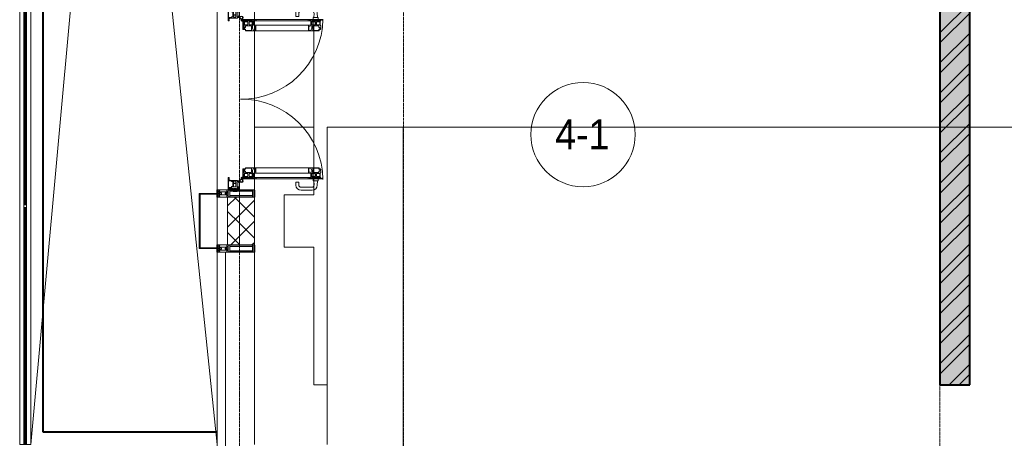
# Model space of a CAD drawing. Header units: millimetres. Extents: x 5617 to 106049, y 7718 to 209339.
# Tile 3 of 63: x 27544 to 34151, y 15641 to 18451. Entities that reach past the tile are written whole.
import ezdxf

# ---------------------------------------------------------------- set-up
doc = ezdxf.new("R2010")
doc.units = ezdxf.units.MM
for name, pattern in [('Линия сетки', [25, 20, -2.5, 0, -2.5]), ('Штрих_3_1_5_', [4.5, 3, -1.5]), ('Штриховая_ш3 п1_5', [4.5, 3, -1.5])]:
    doc.linetypes.add(name, pattern=pattern)
doc.layers.add('_Разделитель помещений_', color=4, linetype='Штриховая_ш3 п1_5', lineweight=40, true_color=0x00ffff)
for name, color, linetype, lineweight in [('Балясины', 7, 'Continuous', 30), ('Двери', 7, 'Continuous', 18), ('Импосты витража', 7, 'Continuous', 18), ('Колонны', 7, 'Continuous', 18), ('Марки помещений', 7, 'Continuous', 20), ('Ограждение', 7, 'Continuous', 18), ('Оси', 7, 'Continuous', 9), ('Панели витража', 7, 'Continuous', 18), ('Перекрытия', 7, 'Continuous', 18), ('Поручни', 7, 'Continuous', 18), ('Стены разрез', 7, 'Continuous', 40), ('Стены штриховка', 7, 'Continuous', 40), ('Форма', 7, 'Continuous', 18), ('Формообразующий элемент-перекрытие', 7, 'Continuous', 18), ('Элементы узлов', 7, 'Continuous', 18)]:
    doc.layers.add(name, color=color, linetype=linetype, lineweight=lineweight)
doc.styles.add('Arial_3', font='arial.ttf', dxfattribs={"width": 0.9, "height": 200})
pattern_1 = [(45, (0, 0), (-70.71068, 70.71068), []), (135, (0, 0), (-70.71068, -70.71068), [])]

# ---------------------------------------------------------------- blocks, each defined once
blk = doc.blocks.new('135_SLK_K4_AR_rvt-1-МКСС_К4_L18_61_500_')
at = {"layer": 'Стены разрез', "lineweight": 9, "true_color": 0xaaaaaa}
h = blk.add_hatch(dxfattribs=at)
h.set_pattern_fill('FP_1', color=253, style=0, pattern_type=2)
h.set_pattern_definition([(50, (0, 0), (218.62117, -19.1268), [22.86, -251.46]), (355, (0, 0), (-42.29187, 229.2684), [18.288, -201.168]), (100.451, (18.22, -1.6), (176.33107, 210.13963), [19.428, -213.708]), (46.184, (0, 60.96), (325.29495, -50.45164), [34.29, -377.19]), (96.636, (27.1, 56.76), (284.883, 296.9127), [29.142, -320.562]), (351.184, (0, 60.96), (284.8858, 296.9107), [27.432, -301.752]), (21, (30.48, 45.72), (181.93753, -122.71832), [22.86, -251.46]), (326, (30.48, 45.72), (74.16223, 221.0262), [18.288, -201.168]), (71.451, (45.64, 35.5), (256.10035, 98.30526), [19.428, -213.708]), (37.5, (0, 0), (3.70639, 101.465895), [3.353, -195.377, 3.353, -200.863, -201.93]), (37.5, (0, 0), (3.70639, 101.465895), [-402.946, 3.353, -198.577]), (7.5, (0, 0), (80.18358, 120.21653), [3.353, -113.081, 3.353, -190.805, -76.962]), (7.5, (0, 0), (80.18358, 120.21653), [-310.591, 3.353, -73.609]), (327.5, (-67.97, 0), (162.708646, -6.87497), [3.353, -72.847, 3.353, -234.391, -315.468]), (327.5, (-67.97, 0), (162.708646, -6.87497), [-313.944, 3.353, -312.115]), (317.5, (-98.45, 0), (177.75468, 30.51183), [3.353, -95.707, 3.353, -154.534, -224.028]), (317.5, (-98.45, 0), (177.75468, 30.51183), [-256.946, 3.353, -220.675])])
h.paths.add_polyline_path([(107950, 16000), (108150, 16000), (108150, 23130), (107950, 23130), (107950, 16976.9)])
h = blk.add_hatch(dxfattribs=at)
h.set_pattern_fill('FP_2', color=253, style=0, pattern_type=2)
h.set_pattern_definition([(45, (0, 0), (-101.02788, 101.02788), []), (45, (67.35, 0), (-101.02788, 101.02788), [])])
h.paths.add_polyline_path([(107950, 16000), (108150, 16000), (108150, 23130), (107950, 23130), (107950, 16976.9)])
at = {"layer": '_Разделитель помещений_', "color": 131, "linetype": 'Штрих_3_1_5_', "true_color": 0xaaffff}
for p, q in [((101932.5, 15682.5), (101932.5, 23882.5)), ((103100, 17310), (103100, 17285)), ((103100, 17280), (103100, 17260)), ((103350, 17260), (103350, 17310)), ((103100, 16940), (103100, 16920)), ((103350, 16890), (103350, 16940)), ((103100, 16915), (103100, 16890)), ((103100, 15682.5), (101932.5, 15682.5))]:
    blk.add_line(p, q, dxfattribs=at)
at = {"layer": 'Перекрытия', "color": 253, "true_color": 0xaaaaaa}
for p, q in [((103749.8, 18450.4), (103749.8, 18443.4)), ((103749.8, 18436.4), (103749.8, 18416.5)), ((103749.8, 18410.1), (103749.8, 18379.4)), ((103749.8, 18377), (103749.8, 17458)), ((103749.8, 17455.6), (103749.8, 17425.3)), ((103749.8, 17418.5), (103749.8, 17398.6)), ((103749.8, 17391.6), (103749.8, 17384.6)), ((103749.8, 17382.5), (103749.8, 17275)), ((103749.8, 17275), (103549.8, 17275)), ((103549.8, 17275), (103549.8, 16925)), ((103549.8, 16925), (103749.8, 16925)), ((103749.8, 16925), (103749.8, 16000)), ((103749.8, 16000), (103837.3, 16000))]:
    blk.add_line(p, q, dxfattribs=at)
at = {"layer": 'Стены разрез', "color": 253, "true_color": 0xaaaaaa}
for p, q in [((108150, 16000), (108150, 23130)), ((107950, 22380), (107950, 16000)), ((107950, 16000), (108150, 16000))]:
    blk.add_line(p, q, dxfattribs=at)
blk = doc.blocks.new('Ограждение - 18Lx18W-7431883-МКСС_К4_L18_61_500_')
at = {"layer": 'Балясины', "color": 253, "lineweight": 5, "true_color": 0xaaaaaa}
for p, q in [((9, 9), (-9, 9)), ((-9, 9), (-9, -9)), ((9, -9), (9, 9)), ((-9, -9), (9, -9))]:
    blk.add_line(p, q, dxfattribs=at)
blk = doc.blocks.new('Ограждение - Ограждение-5832798-МКСС_К4_L18_61_500_')
at = {"layer": 'Ограждение', "lineweight": 5}
h = blk.add_hatch(color=256, dxfattribs=at)
h.paths.add_polyline_path([(19053.8, 200), (19061.8, 200), (19061.8, 1791), (19053.8, 1791), (19053.8, 381.1)])
h.paths.add_polyline_path([(19053.8, 1809), (19061.8, 1809), (19061.8, 3400), (19053.8, 3400), (19053.8, 2772.7)])
h = blk.add_hatch(color=256, dxfattribs=at)
h.paths.add_polyline_path([(19062.8, 200), (19070.8, 200), (19070.8, 1791), (19062.8, 1791), (19062.8, 381.1)])
h.paths.add_polyline_path([(19062.8, 1809), (19070.8, 1809), (19070.8, 3400), (19062.8, 3400), (19062.8, 2772.7)])
at = {"layer": 'Поручни', "color": 253, "lineweight": 5, "true_color": 0xaaaaaa}
for p, q in [((19024.8, 200), (19024.8, 3400)), ((19024.8, 3400), (19053.3, 3400)), ((19053.3, 1809), (19053.3, 3400)), ((19061.8, 3400), (19053.8, 3400)), ((19053.8, 3400), (19053.8, 1809)), ((19061.8, 1809), (19061.8, 3400)), ((19061.8, 3400), (19062.8, 3400)), ((19070.8, 3400), (19062.8, 3400)), ((19062.8, 3400), (19062.8, 1809)), ((19070.8, 1809), (19070.8, 3400)), ((19071.3, 1809), (19071.3, 3400)), ((19071.3, 3400), (19099.8, 3400)), ((19099.8, 3400), (19099.8, 200)), ((19053.3, 200), (19053.3, 1791)), ((19053.8, 1791), (19053.8, 200)), ((19061.8, 200), (19061.8, 1791)), ((19062.8, 1791), (19062.8, 200)), ((19070.8, 200), (19070.8, 1791)), ((19071.3, 200), (19071.3, 1791)), ((19053.3, 200), (19024.8, 200)), ((19053.8, 200), (19061.8, 200)), ((19062.8, 200), (19070.8, 200)), ((19099.8, 200), (19071.3, 200))]:
    blk.add_line(p, q, dxfattribs=at)
at = {"rotation": 180}
blk.add_blockref('Ограждение - 18Lx18W-7431883-МКСС_К4_L18_61_500_', (19062.3, 1800), dxfattribs=at)
blk = doc.blocks.new('A_SLK_PAN_Type1 - Прямой тип панели-6537256-МКСС_К4_L18_61_500_')
at = {"layer": 'Колонны', "lineweight": 5}
for p, q in [((-185, 120), (185, 120)), ((-185, 0), (-185, 120)), ((-180, 115), (-180, 0)), ((180, 115), (-180, 115)), ((180, 0), (180, 115)), ((185, 120), (185, 0)), ((-180, 0), (-185, 0)), ((185, 0), (180, 0))]:
    blk.add_line(p, q, dxfattribs=at)
blk = doc.blocks.new('A_PAN_ALU_Door_Double - EXT_1_Double_EQ п-6_1-7495971-МКСС_К4_L18_61_500_')
at = {"layer": 'Двери', "lineweight": 5}
for p, q in [((-548.9, 672.9), (-577.7, 671.9)), ((-548.9, 674.8), (-548.9, 647.2)), ((-534.9, 677.3), (-546.4, 677.3)), ((534.9, 677.3), (546.4, 677.3)), ((548.9, 674.8), (548.9, 647.2)), ((548.9, 672.9), (577.7, 671.9)), ((-611.4, 636.9), (-611.4, 562.8)), ((-591.4, 562.8), (-591.4, 635)), ((-575.8, 650), (-548.9, 649)), ((-546.4, 644.8), (-534.9, 644.8)), ((546.4, 644.8), (534.9, 644.8)), ((575.8, 650), (548.9, 649)), ((591.4, 562.8), (591.4, 635)), ((611.4, 636.9), (611.4, 562.8)), ((-556.4, 547.8), (-576.4, 547.8)), ((-556.4, 527.8), (-556.4, 547.8)), ((556.4, 527.8), (556.4, 547.8)), ((556.4, 547.8), (576.3, 547.8)), ((-576.4, 527.8), (-556.4, 527.8)), ((576.3, 527.8), (556.4, 527.8))]:
    blk.add_line(p, q, dxfattribs=at)
at = {"layer": 'Двери', "color": 253, "lineweight": 5, "true_color": 0xaaaaaa}
for p, q in [((-535, 610.6), (-535, 710.1)), ((-535, 710.1), (-529.9, 710.1)), ((-535, 610.6), (-535, 710.1)), ((-535, 710.1), (-529.9, 710.1)), ((-532.9, 701.5), (-532.9, 693.6)), ((-531, 701.5), (-532.9, 701.5)), ((-532.9, 701.5), (-532.9, 693.6)), ((-531, 701.5), (-532.9, 701.5)), ((-532.9, 693.6), (-524.2, 693.6)), ((-532.9, 693.6), (-524.2, 693.6)), ((-532.9, 691.9), (-532.9, 639.4)), ((-525.9, 691.9), (-532.9, 691.9)), ((-532.9, 691.9), (-532.9, 639.4)), ((-525.9, 691.9), (-532.9, 691.9)), ((-531, 700.2), (-531, 701.5)), ((-531, 700.2), (-531, 701.5)), ((-529.9, 700.2), (-531, 700.2)), ((-529.9, 700.2), (-531, 700.2)), ((-529.9, 710.1), (-529.9, 700.2)), ((-529.9, 710.1), (-529.9, 700.2)), ((-525.9, 639.4), (-525.9, 691.9)), ((-525.9, 639.4), (-525.9, 691.9)), ((-524.2, 693.6), (-524.2, 690.6)), ((-524.2, 693.6), (-524.2, 690.6)), ((-524.2, 690.6), (-494.8, 690.6)), ((-524.2, 690.6), (-494.8, 690.6)), ((-517.3, 688.8), (-518.9, 686.1)), ((-517.3, 688.8), (-518.9, 686.1)), ((-518.9, 686.1), (-518.9, 667.1)), ((-518.9, 686.1), (-518.9, 667.1)), ((-518.9, 667.1), (-499, 667.1)), ((-518.9, 667.1), (-499, 667.1)), ((-499, 688.8), (-517.3, 688.8)), ((-499, 688.8), (-517.3, 688.8)), ((-499, 667.1), (-499, 688.8)), ((-499, 667.1), (-499, 688.8)), ((-494.8, 696.1), (-469.8, 696.1)), ((-494.8, 690.6), (-494.8, 696.1)), ((-494.8, 696.1), (-469.8, 696.1)), ((-494.8, 690.6), (-494.8, 696.1)), ((-482.5, 681.7), (-492.6, 681.7)), ((-482.5, 681.7), (-492.6, 681.7)), ((-492.6, 681.7), (-492.6, 642.2)), ((-492.6, 681.7), (-492.6, 642.2)), ((-482.4, 688.4), (-482.5, 681.7)), ((-482.4, 688.4), (-482.5, 681.7)), ((-470, 688.4), (-482.4, 688.4)), ((-470, 688.4), (-482.4, 688.4)), ((-470, 681.8), (-470, 688.4)), ((-470, 681.8), (-470, 688.4)), ((-461.9, 681.8), (-470, 681.8)), ((-461.9, 681.8), (-470, 681.8)), ((-469.8, 696.1), (-469.8, 693.1)), ((-469.8, 696.1), (-469.8, 693.1)), ((-469.8, 693.1), (-468.4, 693.1)), ((-469.8, 693.1), (-468.4, 693.1)), ((-468.4, 693.1), (-468.4, 683.5)), ((-468.4, 693.1), (-468.4, 683.5)), ((-468.4, 683.5), (-459.5, 683.5)), ((-468.4, 683.5), (-459.5, 683.5)), ((-461.9, 642.2), (-461.9, 681.8)), ((-461.9, 642.2), (-461.9, 681.8)), ((-459.5, 683.5), (-459.5, 613.6)), ((-459.5, 683.5), (-459.5, 613.6)), ((468.4, 683.5), (459.5, 683.5)), ((459.5, 683.5), (459.5, 613.6)), ((468.4, 683.5), (459.5, 683.5)), ((459.5, 683.5), (459.5, 613.6)), ((461.8, 642.2), (461.8, 681.8)), ((461.8, 681.8), (470, 681.8)), ((461.8, 642.2), (461.8, 681.8)), ((461.8, 681.8), (470, 681.8)), ((469.8, 693.1), (468.4, 693.1)), ((468.4, 693.1), (468.4, 683.5)), ((469.8, 693.1), (468.4, 693.1)), ((468.4, 693.1), (468.4, 683.5)), ((494.8, 696.1), (469.8, 696.1)), ((469.8, 696.1), (469.8, 693.1)), ((494.8, 696.1), (469.8, 696.1)), ((469.8, 696.1), (469.8, 693.1)), ((470, 681.8), (470, 688.4)), ((470, 688.4), (482.4, 688.4)), ((470, 681.8), (470, 688.4)), ((470, 688.4), (482.4, 688.4)), ((482.4, 688.4), (482.5, 681.7)), ((482.4, 688.4), (482.5, 681.7)), ((482.5, 681.7), (492.6, 681.7)), ((482.5, 681.7), (492.6, 681.7)), ((492.6, 681.7), (492.6, 642.2)), ((492.6, 681.7), (492.6, 642.2)), ((494.8, 690.6), (494.8, 696.1)), ((494.8, 690.6), (494.8, 696.1)), ((524.2, 690.6), (494.8, 690.6)), ((524.2, 690.6), (494.8, 690.6)), ((499, 667.1), (499, 688.8)), ((499, 688.8), (517.3, 688.8)), ((499, 667.1), (499, 688.8)), ((499, 688.8), (517.3, 688.8)), ((518.9, 667.1), (499, 667.1)), ((518.9, 667.1), (499, 667.1)), ((517.3, 688.8), (518.9, 686.1)), ((517.3, 688.8), (518.9, 686.1)), ((518.9, 686.1), (518.9, 667.1)), ((518.9, 686.1), (518.9, 667.1)), ((532.9, 693.6), (524.2, 693.6)), ((524.2, 693.6), (524.2, 690.6)), ((532.9, 693.6), (524.2, 693.6)), ((524.2, 693.6), (524.2, 690.6)), ((525.9, 639.4), (525.9, 691.9)), ((525.9, 691.9), (532.9, 691.9)), ((525.9, 639.4), (525.9, 691.9)), ((525.9, 691.9), (532.9, 691.9)), ((535, 710.1), (529.9, 710.1)), ((529.9, 710.1), (529.9, 700.2)), ((535, 710.1), (529.9, 710.1)), ((529.9, 710.1), (529.9, 700.2)), ((529.9, 700.2), (531, 700.2)), ((529.9, 700.2), (531, 700.2)), ((531, 700.2), (531, 701.5)), ((531, 701.5), (532.9, 701.5)), ((531, 700.2), (531, 701.5)), ((531, 701.5), (532.9, 701.5)), ((532.9, 701.5), (532.9, 693.6)), ((532.9, 701.5), (532.9, 693.6)), ((532.9, 691.9), (532.9, 639.4)), ((532.9, 691.9), (532.9, 639.4)), ((535, 610.6), (535, 710.1)), ((535, 610.6), (535, 710.1)), ((-535, 244.2), (-535, 628.6)), ((-525.9, 610.6), (-535, 610.6)), ((-525.9, 610.6), (-535, 610.6)), ((-532.9, 639.4), (-525.9, 639.4)), ((-532.9, 639.4), (-525.9, 639.4)), ((-532.9, 637.7), (-532.9, 619.7)), ((-526.6, 637.7), (-532.9, 637.7)), ((-532.9, 637.7), (-532.9, 619.7)), ((-526.6, 637.7), (-532.9, 637.7)), ((-532.9, 619.7), (-525.9, 619.7)), ((-532.9, 619.7), (-525.9, 619.7)), ((-526.6, 635.7), (-526.6, 637.7)), ((-526.6, 635.7), (-526.6, 637.7)), ((-477.6, 635.7), (-526.6, 635.7)), ((-477.6, 635.7), (-526.6, 635.7)), ((-525.9, 628.6), (-497.2, 628.6)), ((-525.9, 244.2), (-525.9, 628.6)), ((-525.9, 619.7), (-525.9, 610.6)), ((-525.9, 619.7), (-525.9, 610.6)), ((-518.9, 659.2), (-518.9, 640.2)), ((-499, 659.2), (-518.9, 659.2)), ((-518.9, 659.2), (-518.9, 640.2)), ((-499, 659.2), (-518.9, 659.2)), ((-518.9, 640.2), (-517.3, 637.5)), ((-518.9, 640.2), (-517.3, 637.5)), ((-517.3, 637.5), (-499, 637.5)), ((-517.3, 637.5), (-499, 637.5)), ((-499, 637.5), (-499, 659.2)), ((-499, 637.5), (-499, 659.2)), ((-497.2, 628.6), (-497.2, 244.2)), ((-497.2, 623.2), (-490.6, 623.2)), ((-497.2, 613.6), (-497.2, 623.2)), ((-497.2, 623.2), (-490.6, 623.2)), ((-497.2, 613.6), (-497.2, 623.2)), ((-459.5, 613.6), (-497.2, 613.6)), ((-459.5, 613.6), (-497.2, 613.6)), ((-492.6, 642.2), (-461.9, 642.2)), ((-492.6, 642.2), (-461.9, 642.2)), ((-490.6, 623.2), (-488.3, 617.1)), ((-490.6, 623.2), (-488.3, 617.1)), ((-488.3, 617.1), (-488.3, 615.1)), ((-488.3, 617.1), (-488.3, 615.1)), ((-488.3, 615.1), (-461.8, 615.1)), ((-488.3, 615.1), (-461.8, 615.1)), ((-461.8, 628.1), (-477.6, 635.7)), ((-461.8, 628.1), (-477.6, 635.7)), ((-461.8, 615.1), (-461.8, 628.1)), ((-461.8, 615.1), (-461.8, 628.1)), ((-459.5, 613.6), (-459.5, 259.2)), ((459.5, 613.6), (497.2, 613.6)), ((459.5, 613.6), (497.2, 613.6)), ((459.5, 613.6), (459.5, 259.2)), ((461.8, 628.1), (477.6, 635.7)), ((461.8, 628.1), (477.6, 635.7)), ((461.8, 615.1), (461.8, 628.1)), ((461.8, 615.1), (461.8, 628.1)), ((488.3, 615.1), (461.8, 615.1)), ((488.3, 615.1), (461.8, 615.1)), ((492.6, 642.2), (461.8, 642.2)), ((492.6, 642.2), (461.8, 642.2)), ((477.6, 635.7), (526.6, 635.7)), ((477.6, 635.7), (526.6, 635.7)), ((490.6, 623.2), (488.3, 617.1)), ((490.6, 623.2), (488.3, 617.1)), ((488.3, 617.1), (488.3, 615.1)), ((488.3, 617.1), (488.3, 615.1)), ((497.2, 623.2), (490.6, 623.2)), ((497.2, 623.2), (490.6, 623.2)), ((497.2, 628.6), (497.2, 244.2)), ((525.9, 628.6), (497.2, 628.6)), ((497.2, 613.6), (497.2, 623.2)), ((497.2, 613.6), (497.2, 623.2)), ((499, 659.2), (518.9, 659.2)), ((499, 637.5), (499, 659.2)), ((499, 659.2), (518.9, 659.2)), ((499, 637.5), (499, 659.2)), ((517.3, 637.5), (499, 637.5)), ((517.3, 637.5), (499, 637.5)), ((518.9, 640.2), (517.3, 637.5)), ((518.9, 640.2), (517.3, 637.5)), ((518.9, 659.2), (518.9, 640.2)), ((518.9, 659.2), (518.9, 640.2)), ((532.9, 639.4), (525.9, 639.4)), ((532.9, 639.4), (525.9, 639.4)), ((525.9, 244.2), (525.9, 628.6)), ((532.9, 619.7), (525.9, 619.7)), ((525.9, 619.7), (525.9, 610.6)), ((532.9, 619.7), (525.9, 619.7)), ((525.9, 619.7), (525.9, 610.6)), ((525.9, 610.6), (535, 610.6)), ((525.9, 610.6), (535, 610.6)), ((526.6, 635.7), (526.6, 637.7)), ((526.6, 637.7), (532.9, 637.7)), ((526.6, 635.7), (526.6, 637.7)), ((526.6, 637.7), (532.9, 637.7)), ((532.9, 637.7), (532.9, 619.7)), ((532.9, 637.7), (532.9, 619.7)), ((535, 244.2), (535, 628.6)), ((-535, 262.2), (-525.9, 262.2)), ((-535, 164.2), (-535, 262.2)), ((-532.9, 253.1), (-532.9, 235.1)), ((-525.9, 253.1), (-532.9, 253.1)), ((-532.9, 235.1), (-526.6, 235.1)), ((-532.9, 233.4), (-532.9, 180.9)), ((-525.9, 233.4), (-532.9, 233.4)), ((-526.6, 237), (-477.6, 237)), ((-526.6, 235.1), (-526.6, 237)), ((-525.9, 262.2), (-525.9, 253.1)), ((-525.9, 244.2), (-497.2, 244.2)), ((-525.9, 180.9), (-525.9, 233.4)), ((-517.3, 235.3), (-518.9, 232.6)), ((-518.9, 232.6), (-518.9, 213.6)), ((-518.9, 213.6), (-499, 213.6)), ((-518.9, 205.7), (-518.9, 186.7)), ((-499, 205.7), (-518.9, 205.7)), ((-499, 235.3), (-517.3, 235.3)), ((-499, 213.6), (-499, 235.3)), ((-499, 184), (-499, 205.7)), ((-497.2, 259.2), (-459.5, 259.2)), ((-497.2, 249.6), (-497.2, 259.2)), ((-490.6, 249.6), (-497.2, 249.6)), ((-492.6, 230.6), (-492.6, 191)), ((-461.9, 230.6), (-492.6, 230.6)), ((-488.3, 255.7), (-490.6, 249.6)), ((-488.3, 257.7), (-488.3, 255.7)), ((-461.8, 257.7), (-488.3, 257.7)), ((-477.6, 237), (-461.8, 244.7)), ((-461.9, 191), (-461.9, 230.6)), ((-461.8, 244.7), (-461.8, 257.7)), ((-459.5, 259.2), (-459.5, 189.3)), ((497.2, 259.2), (459.5, 259.2)), ((459.5, 259.2), (459.5, 189.3)), ((461.8, 244.7), (461.8, 257.7)), ((461.8, 257.7), (488.3, 257.7)), ((477.6, 237), (461.8, 244.7)), ((461.8, 191), (461.8, 230.6)), ((461.8, 230.6), (492.6, 230.6)), ((526.6, 237), (477.6, 237)), ((488.3, 257.7), (488.3, 255.7)), ((488.3, 255.7), (490.6, 249.6)), ((490.6, 249.6), (497.2, 249.6)), ((492.6, 230.6), (492.6, 191)), ((497.2, 249.6), (497.2, 259.2)), ((525.9, 244.2), (497.2, 244.2)), ((499, 213.6), (499, 235.3)), ((499, 235.3), (517.3, 235.3)), ((518.9, 213.6), (499, 213.6)), ((499, 205.7), (518.9, 205.7)), ((499, 184), (499, 205.7)), ((517.3, 235.3), (518.9, 232.6)), ((518.9, 232.6), (518.9, 213.6)), ((518.9, 205.7), (518.9, 186.7)), ((535, 262.2), (525.9, 262.2)), ((525.9, 262.2), (525.9, 253.1)), ((525.9, 253.1), (532.9, 253.1)), ((525.9, 233.4), (532.9, 233.4)), ((525.9, 180.9), (525.9, 233.4)), ((526.6, 235.1), (526.6, 237)), ((532.9, 235.1), (526.6, 235.1)), ((532.9, 253.1), (532.9, 235.1)), ((532.9, 233.4), (532.9, 180.9)), ((535, 164.2), (535, 262.2)), ((-526.4, 160.7), (-536.6, 160.7)), ((-532.9, 180.9), (-525.9, 180.9)), ((-532.9, 179.2), (-532.9, 164.2)), ((-524.2, 179.2), (-532.9, 179.2)), ((-532.9, 164.2), (-529.9, 164.2)), ((-529.9, 164.2), (-529.9, 174.5)), ((-526.8, 177.5), (-502.6, 177.5)), ((-526.4, 165.6), (-526.4, 160.7)), ((-523.7, 165.6), (-526.4, 165.6)), ((-524.2, 182.2), (-524.2, 179.2)), ((-502.6, 182.2), (-524.2, 182.2)), ((-523.7, 173.3), (-523.7, 165.6)), ((-468.4, 173.3), (-523.7, 173.3)), ((-518.9, 186.7), (-517.3, 184)), ((-517.3, 184), (-499, 184)), ((-502.6, 177.5), (-502.6, 182.2)), ((-494.8, 182.2), (-494.8, 176.7)), ((-469.8, 182.2), (-494.8, 182.2)), ((-494.8, 176.7), (-469.8, 176.7)), ((-492.6, 191), (-482.5, 191)), ((-482.5, 191), (-482.4, 184.4)), ((-482.4, 184.4), (-470, 184.4)), ((-470, 191), (-461.9, 191)), ((-470, 184.4), (-470, 191)), ((-469.8, 176.7), (-469.8, 182.2)), ((-468.4, 189.3), (-468.4, 173.3)), ((-459.5, 189.3), (-468.4, 189.3)), ((459.5, 189.3), (468.4, 189.3)), ((470, 191), (461.8, 191)), ((468.4, 189.3), (468.4, 173.3)), ((468.4, 173.3), (523.7, 173.3)), ((469.8, 182.2), (494.8, 182.2)), ((469.8, 176.7), (469.8, 182.2)), ((494.8, 176.7), (469.8, 176.7)), ((470, 184.4), (470, 191)), ((482.4, 184.4), (470, 184.4)), ((482.5, 191), (482.4, 184.4)), ((492.6, 191), (482.5, 191)), ((494.8, 182.2), (494.8, 176.7)), ((517.3, 184), (499, 184)), ((502.6, 177.5), (502.6, 182.2)), ((502.6, 182.2), (524.2, 182.2)), ((526.8, 177.5), (502.6, 177.5)), ((518.9, 186.7), (517.3, 184)), ((523.7, 173.3), (523.7, 165.6)), ((523.7, 165.6), (526.4, 165.6)), ((524.2, 182.2), (524.2, 179.2)), ((524.2, 179.2), (532.9, 179.2)), ((532.9, 180.9), (525.9, 180.9)), ((526.4, 165.6), (526.4, 160.7)), ((526.4, 160.7), (536.6, 160.7)), ((529.9, 164.2), (529.9, 174.5)), ((532.9, 164.2), (529.9, 164.2)), ((532.9, 179.2), (532.9, 164.2))]:
    blk.add_line(p, q, dxfattribs=at)
at = {"layer": 'Двери', "lineweight": 5}
for centre, radius, start, end in [((-576.4, 636.9), 35, 92.19449, 180), ((-546.4, 674.8), 2.5, 90, 180.00001), ((546.4, 674.8), 2.5, 359.99999, 90), ((576.3, 636.9), 35, 360, 87.80551), ((-576.4, 635), 15, 87.80556, 180), ((-546.4, 647.2), 2.5, 180.00001, 270), ((546.4, 647.2), 2.5, 270, 359.99999), ((576.3, 635), 15, 0, 92.19444), ((-576.4, 562.8), 35, 180, 270), ((-576.4, 562.8), 15, 180, 270), ((576.3, 562.8), 35, 270, 360), ((576.3, 562.8), 15, 270, 360)]:
    blk.add_arc(centre, radius, start, end, dxfattribs=at)
at = {"layer": 'Двери', "color": 254, "lineweight": 5, "true_color": 0xd4d4d4}
for centre, start, end in [((-547.5, 162.6), 359.26534, 89.02043), ((547.5, 162.6), 90.97957, 180.73466)]:
    blk.add_arc(centre, 547.5, start, end, dxfattribs=at)
at = {"layer": 'Двери', "color": 253, "lineweight": 5, "true_color": 0xaaaaaa}
for centre, radius, start, end in [((-547.5, 162.7), 11, 16.04697, 350.02838), ((-547.5, 162.6), 8, 90, 270), ((-547.5, 162.6), 8, 270, 90), ((-535, 166.3), 2.03, 196.07211, 270), ((-526.8, 174.5), 3, 90, 180), ((526.8, 174.5), 3, 360, 90), ((535, 166.3), 2.03, 270, 343.92789), ((547.5, 162.7), 11, 189.97162, 163.95303), ((547.5, 162.6), 8, 90, 270), ((547.5, 162.6), 8, 270, 90)]:
    blk.add_arc(centre, radius, start, end, dxfattribs=at)
at = {"layer": 'Панели витража', "color": 253, "lineweight": 5, "true_color": 0xaaaaaa}
for p, q in [((-597.1, 135.1), (-620.5, 135.1)), ((-620.5, 135.1), (-620.5, 106.6)), ((-551.5, 150), (-602.5, 150)), ((-602.5, 150), (-602.5, 148.5)), ((-602.5, 148.5), (-597.1, 148.5)), ((-602.5, 148.5), (-602.5, 135.1)), ((-597.1, 148.5), (-597.1, 135.1)), ((-595.5, 134.5), (-595.5, 148.2)), ((-595.5, 148.2), (-588.5, 148.2)), ((-588.5, 134.5), (-595.5, 134.5)), ((-588.5, 148.2), (-588.5, 134.5)), ((-587.1, 134.2), (-587.1, 148.4)), ((-587.1, 148.4), (-560.1, 148.4)), ((-553.1, 134.2), (-587.1, 134.2)), ((-560.1, 148.4), (-560.1, 142.8)), ((-560.1, 142.8), (-553.1, 142.8)), ((-558.8, 148.7), (-552.8, 148.7)), ((-558.8, 144.4), (-558.8, 148.7)), ((-552.8, 144.4), (-558.8, 144.4)), ((-553.1, 142.8), (-553.1, 134.2)), ((-552.8, 148.7), (-552.8, 144.4)), ((-551.5, 136.5), (-551.5, 150)), ((-547.5, 150), (-551.5, 150)), ((-544.5, 136.5), (-551.5, 136.5)), ((-547.5, 136.5), (-547.5, 150)), ((-544.5, 84.8), (-544.5, 136.5)), ((551.5, 136.5), (544.5, 136.5)), ((544.5, 136.5), (544.5, 84.8)), ((547.5, 150), (547.5, 136.5)), ((551.5, 150), (547.5, 150)), ((602.5, 150), (551.5, 150)), ((551.5, 150), (551.5, 136.5)), ((552.8, 144.4), (552.8, 148.7)), ((552.8, 148.7), (558.8, 148.7)), ((558.8, 144.4), (552.8, 144.4)), ((553.1, 134.2), (553.1, 142.8)), ((553.1, 142.8), (560.1, 142.8)), ((587.1, 134.2), (553.1, 134.2)), ((558.8, 148.7), (558.8, 144.4)), ((560.1, 142.8), (560.1, 148.4)), ((560.1, 148.4), (587.1, 148.4)), ((587.1, 148.4), (587.1, 134.2)), ((588.5, 148.2), (595.5, 148.2)), ((588.5, 134.5), (588.5, 148.2)), ((595.5, 134.5), (588.5, 134.5)), ((595.5, 148.2), (595.5, 134.5)), ((597.1, 135.1), (597.1, 148.5)), ((597.1, 148.5), (602.5, 148.5)), ((620.5, 135.1), (597.1, 135.1)), ((602.5, 148.5), (602.5, 150)), ((602.5, 135.1), (602.5, 148.5)), ((620.5, 106.6), (620.5, 135.1)), ((-620.5, 106.6), (-611.5, 106.6)), ((-615.4, 113.4), (-615.4, 128.4)), ((-615.4, 128.4), (-600.4, 128.4)), ((-600.4, 113.4), (-615.4, 113.4)), ((-611.5, 106.6), (-611.5, 110.1)), ((-611.5, 110.1), (-604.5, 110.1)), ((-604, 79.5), (-605.5, 79.5)), ((-605.5, 79.5), (-605.5, 74.5)), ((-605.5, 74.5), (-526.5, 74.5)), ((-604.5, 110.1), (-604.5, 106.6)), ((-604.5, 106.6), (-597.5, 106.6)), ((-604, 76.7), (-604, 79.5)), ((-597.5, 76.7), (-604, 76.7)), ((-602.5, 128.4), (-602.5, 113.4)), ((-602.5, 106.6), (-602.5, 76.7)), ((-600.4, 128.4), (-600.4, 113.4)), ((-597.5, 106.6), (-597.5, 76.7)), ((-593.7, 76.3), (-593.7, 95.5)), ((-593.7, 95.5), (-586.5, 95.5)), ((-543.2, 76.3), (-593.7, 76.3)), ((-589.1, 108.8), (-589.1, 125)), ((-589.1, 125), (-566.4, 125)), ((-566.4, 108.8), (-589.1, 108.8)), ((-586.5, 95.5), (-586.5, 105)), ((-586.5, 105), (-553.3, 105)), ((-566.4, 125), (-566.4, 108.8)), ((-564.2, 108.8), (-564.2, 125)), ((-564.2, 125), (-549.9, 125)), ((-549.9, 108.8), (-564.2, 108.8)), ((-553.3, 105), (-553.3, 95.5)), ((-553.3, 95.5), (-547, 95.5)), ((-549.9, 125), (-549.9, 108.8)), ((-547.5, 76.2), (-547.5, 95.5)), ((-547, 95.5), (-547, 89)), ((-547, 89), (-546.2, 88.2)), ((-546.2, 88.2), (-546.2, 83.1)), ((-546.2, 83.1), (-543.2, 83.1)), ((-541.5, 84.8), (-544.5, 84.8)), ((-543.2, 83.1), (-543.2, 76.3)), ((-541.5, 76.5), (-541.5, 84.8)), ((-535.1, 76.5), (-541.5, 76.5)), ((-526.5, 79.5), (-535.1, 79.5)), ((-535.1, 79.5), (-535.1, 76.5)), ((-526.5, 74.5), (-526.5, 79.5)), ((535.1, 79.5), (526.5, 79.5)), ((526.5, 79.5), (526.5, 74.5)), ((526.5, 74.5), (605.5, 74.5)), ((535.1, 76.5), (535.1, 79.5)), ((541.5, 76.5), (535.1, 76.5)), ((544.5, 84.8), (541.5, 84.8)), ((541.5, 84.8), (541.5, 76.5)), ((543.2, 76.3), (543.2, 83.1)), ((543.2, 83.1), (546.2, 83.1)), ((593.7, 76.3), (543.2, 76.3)), ((546.2, 88.2), (547, 89)), ((546.2, 83.1), (546.2, 88.2)), ((547, 89), (547, 95.5)), ((547, 95.5), (553.3, 95.5)), ((547.5, 95.5), (547.5, 76.2)), ((549.9, 125), (564.2, 125)), ((549.9, 108.8), (549.9, 125)), ((564.2, 108.8), (549.9, 108.8)), ((553.3, 95.5), (553.3, 105)), ((553.3, 105), (586.5, 105)), ((564.2, 125), (564.2, 108.8)), ((566.4, 125), (589.1, 125)), ((566.4, 108.8), (566.4, 125)), ((589.1, 108.8), (566.4, 108.8)), ((586.5, 105), (586.5, 95.5)), ((586.5, 95.5), (593.7, 95.5)), ((589.1, 125), (589.1, 108.8)), ((593.7, 95.5), (593.7, 76.3)), ((597.5, 76.7), (597.5, 106.6)), ((597.5, 106.6), (604.5, 106.6)), ((604, 76.7), (597.5, 76.7)), ((600.4, 128.4), (615.4, 128.4)), ((600.4, 113.4), (600.4, 128.4)), ((615.4, 113.4), (600.4, 113.4)), ((602.5, 113.4), (602.5, 128.4)), ((602.5, 76.7), (602.5, 106.6)), ((605.5, 79.5), (604, 79.5)), ((604, 79.5), (604, 76.7)), ((604.5, 106.6), (604.5, 110.1)), ((604.5, 110.1), (611.5, 110.1)), ((605.5, 74.5), (605.5, 79.5)), ((611.5, 110.1), (611.5, 106.6)), ((611.5, 106.6), (620.5, 106.6)), ((615.4, 128.4), (615.4, 113.4))]:
    blk.add_line(p, q, dxfattribs=at)
blk = doc.blocks.new('Rectangular Mullion - R_StandardFrame_50Wx250H-5822554-МКСС_К4_L18_61_500_')
at = {"layer": 'Импосты витража', "color": 253, "lineweight": 5, "true_color": 0xaaaaaa}
for p, q in [((103100, 17310), (103100, 18547.5)), ((103350, 18452.5), (103350, 18550)), ((103350, 18414.7), (103350, 18450.4)), ((103350, 18379.3), (103350, 18407.9)), ((103350, 17458), (103350, 18377)), ((103350, 17427.1), (103350, 17455.7)), ((103350, 17384.6), (103350, 17420.3)), ((103350, 17310), (103350, 17382.5)), ((103210.1, 17310), (103100, 17310)), ((103228.4, 17310), (103213.4, 17310)), ((103350, 17310), (103235.1, 17310))]:
    blk.add_line(p, q, dxfattribs=at)
blk = doc.blocks.new('Rectangular Mullion - R_StandardFrame_50Wx250H-5859911-МКСС_К4_L18_61_500_')
at = {"layer": 'Импосты витража', "color": 253, "lineweight": 5, "true_color": 0xaaaaaa}
for p, q in [((103100, 17260), (103170, 17260)), ((103100, 16940), (103100, 17260)), ((103170, 16940), (103100, 16940))]:
    blk.add_line(p, q, dxfattribs=at)
blk = doc.blocks.new('Rectangular Mullion - 50Wx250H-V48-МКСС_К4_L18_61_500_')
at = {"layer": 'Элементы узлов', "color": 253, "lineweight": 5, "true_color": 0xaaaaaa}
for p, q in [((-25, 135.1), (-25, 250)), ((-25, 250), (0, 250)), ((-23, 237.3), (0, 237.3)), ((-23, 237.3), (-23, 135.1)), ((-14.9, 135.1), (-14.9, 237.3)), ((25, 250), (0, 250)), ((23, 237.3), (0, 237.3)), ((14.9, 84), (14.9, 237.3)), ((23, 237.3), (23, 73.6)), ((25, 65.2), (25, 250)), ((-25, 113.4), (-25, 128.4)), ((-25, 65.2), (-25, 110.1)), ((-23, 128.4), (-23, 113.4)), ((-23, 110.1), (-23, 73.6)), ((0, 84), (-23, 84)), ((-0.5, 73.6), (-23, 73.6)), ((-14.9, 84), (-14.9, 106.6)), ((-14, 71.3), (-14, 65.2)), ((-10, 71.3), (-14, 71.3)), ((-10, 53), (-10, 71.3)), ((-7, 65.2), (-5.9, 67.3)), ((-4.1, 67.3), (-5.9, 67.3)), ((-4.1, 67.3), (-2.9, 65.1)), ((0, 84), (23, 84)), ((0.5, 73.6), (23, 73.6)), ((4.1, 67.3), (2.9, 65.1)), ((4.1, 67.3), (5.9, 67.3)), ((7, 65.2), (5.9, 67.3)), ((10, 71.3), (14, 71.3)), ((10, 53), (10, 71.3)), ((14, 71.3), (14, 65.2)), ((-14, 65.2), (-25, 65.2)), ((-23.8, 14.6), (-25, 14.2)), ((-25, 0), (-25, 14.2)), ((-22.3, 17), (-23.8, 17)), ((-23.8, 17), (-23.8, 14.6)), ((-22.5, 10.6), (-23.8, 14.6)), ((-22.5, 10.6), (-23.7, 9.9)), ((-23.7, 1.3), (-23.7, 9.9)), ((-23.7, 1.3), (-11.8, 1.3)), ((-23.2, 10.2), (-22.5, 8)), ((-22.5, 8), (-22.5, 4.5)), ((-21.3, 4.5), (-22.5, 4.5)), ((-22.3, 17), (-22.3, 16)), ((-22.3, 16), (-21.3, 16)), ((-19, 17.6), (-21.3, 16)), ((-21.3, 4.5), (-21.3, 6.5)), ((-21.3, 6.5), (-14.2, 6.5)), ((-18.4, 16.6), (-19, 17.6)), ((-7.4, 16.6), (-18.4, 16.6)), ((-14.2, 6.5), (-14.2, 4.5)), ((-13.2, 4.5), (-14.2, 4.5)), ((-13.2, 4.5), (-12.2, 7.2)), ((-12.7, 7.6), (-11.3, 11.4)), ((-12.7, 7.6), (-11.8, 6.9)), ((-12.2, 9), (-12.2, 14.8)), ((-12.2, 14.8), (0, 14.8)), ((-11.8, 1.3), (-11.8, 6.9)), ((-10.5, 11.2), (-11.3, 11.4)), ((-10.5, 1.5), (-10.5, 11.2)), ((-4.8, 1.5), (-10.5, 1.5)), ((-8.7, 53), (-10, 53)), ((-10, 53), (-10, 17)), ((-10, 17), (-7.5, 17)), ((-8.7, 53), (-7, 54.7)), ((-8.5, 23), (-1.5, 30)), ((-8.5, 18.5), (-8.5, 23)), ((-7.5, 18.5), (-8.5, 18.5)), ((-7.5, 17), (-7.5, 18.5)), ((-7.4, 18), (-7.4, 16.6)), ((-2.6, 18), (-7.4, 18)), ((-7, 65.2), (-7, 54.7)), ((0, 8), (-4.8, 8)), ((-4.8, 1.5), (-4.8, 8)), ((-2.9, 65.1), (-2.9, 54.6)), ((-1.3, 53), (-2.9, 54.6)), ((-2.6, 18), (-2.6, 16.8)), ((-2.6, 16.8), (0, 16.8)), ((-1.5, 30), (0, 30)), ((0, 53), (-1.3, 53)), ((0, 53), (1.3, 53)), ((1.5, 30), (0, 30)), ((2.6, 16.8), (0, 16.8)), ((0, 14.8), (0, 16.8)), ((0, 14.8), (0, 16.8)), ((12.2, 14.8), (0, 14.8)), ((0, 0), (0, 8)), ((0, 8), (4.8, 8)), ((0, 0), (0, 8)), ((1.3, 53), (2.9, 54.6)), ((8.5, 23), (1.5, 30)), ((2.6, 18), (2.6, 16.8)), ((2.6, 18), (7.4, 18)), ((2.9, 65.1), (2.9, 54.6)), ((4.8, 1.5), (4.8, 8)), ((4.8, 1.5), (10.5, 1.5)), ((7, 65.2), (7, 54.7)), ((8.7, 53), (7, 54.7)), ((7.4, 18), (7.4, 16.6)), ((7.4, 16.6), (18.4, 16.6)), ((7.5, 18.5), (8.5, 18.5)), ((7.5, 17), (7.5, 18.5)), ((10, 17), (7.5, 17)), ((8.5, 18.5), (8.5, 23)), ((8.7, 53), (10, 53)), ((10, 53), (10, 17)), ((10.5, 11.2), (11.3, 11.4)), ((10.5, 1.5), (10.5, 11.2)), ((12.7, 7.6), (11.3, 11.4)), ((12.7, 7.6), (11.8, 6.9)), ((11.8, 1.3), (11.8, 6.9)), ((23.7, 1.3), (11.8, 1.3)), ((12.2, 9), (12.2, 14.8)), ((13.2, 4.5), (12.2, 7.2)), ((13.2, 4.5), (14.2, 4.5)), ((14, 65.2), (25, 65.2)), ((21.3, 6.5), (14.2, 6.5)), ((14.2, 6.5), (14.2, 4.5)), ((18.4, 16.6), (19, 17.6)), ((19, 17.6), (21.3, 16)), ((22.3, 16), (21.3, 16)), ((21.3, 4.5), (21.3, 6.5)), ((21.3, 4.5), (22.5, 4.5)), ((22.3, 17), (22.3, 16)), ((22.3, 17), (23.8, 17)), ((22.5, 10.6), (23.8, 14.6)), ((22.5, 10.6), (23.7, 9.9)), ((23.2, 10.2), (22.5, 8)), ((22.5, 8), (22.5, 4.5)), ((23.7, 1.3), (23.7, 9.9)), ((23.8, 17), (23.8, 14.6)), ((23.8, 14.6), (25, 14.2)), ((25, 0), (25, 14.2)), ((-25, 0), (0, 0)), ((25, 0), (0, 0))]:
    blk.add_line(p, q, dxfattribs=at)
for centre, start, end in [((-0.5, 73.1), 360, 90), ((0.5, 73.1), 90, 180)]:
    blk.add_arc(centre, 0.5, start, end, dxfattribs=at)
blk = doc.blocks.new('System Panel - A_PAN_Glass-7491648-МКСС_К4_L18_61_500_')
at = {"layer": 'Панели витража', "color": 253, "lineweight": 5, "true_color": 0xaaaaaa}
for p, q in [((720, 55), (-720, 55)), ((-720, 55), (-720, 0)), ((-720, 0), (720, 0)), ((720, 0), (720, 55))]:
    blk.add_line(p, q, dxfattribs=at)
blk = doc.blocks.new('Rectangular Mullion - R_StandardFrame_50Wx250H-5969249-МКСС_К4_L18_61_500_')
at = {"layer": 'Импосты витража', "color": 253, "lineweight": 5, "true_color": 0xaaaaaa}
for p in [(103155, 16890), (103350, 15600)]:
    blk.add_line(p, (103350, 16890), dxfattribs=at)
blk = doc.blocks.new('Rectangular Mullion - 50Wx250H-2623690-МКСС_К4_L18_61_500_')
at = {"layer": 'Элементы узлов', "color": 253, "lineweight": 5, "true_color": 0xaaaaaa}
for p, q in [((-25, 65.2), (-25, 250)), ((-25, 250), (0, 250)), ((-23, 237.3), (0, 237.3)), ((-23, 237.3), (-23, 73.6)), ((-14.9, 84), (-14.9, 237.3)), ((25, 250), (0, 250)), ((23, 237.3), (0, 237.3)), ((14.9, 84), (14.9, 237.3)), ((23, 237.3), (23, 73.6)), ((25, 65.2), (25, 250)), ((0, 84), (-23, 84)), ((-0.5, 73.6), (-23, 73.6)), ((-14, 71.3), (-14, 65.2)), ((-10, 71.3), (-14, 71.3)), ((-10, 53), (-10, 71.3)), ((-7, 65.2), (-5.9, 67.3)), ((-4.1, 67.3), (-5.9, 67.3)), ((-4.1, 67.3), (-2.9, 65.1)), ((0, 84), (23, 84)), ((0.5, 73.6), (23, 73.6)), ((4.1, 67.3), (2.9, 65.1)), ((4.1, 67.3), (5.9, 67.3)), ((7, 65.2), (5.9, 67.3)), ((10, 71.3), (14, 71.3)), ((10, 53), (10, 71.3)), ((14, 71.3), (14, 65.2)), ((-14, 65.2), (-25, 65.2)), ((-23.8, 14.6), (-25, 14.2)), ((-25, 0), (-25, 14.2)), ((-22.3, 17), (-23.8, 17)), ((-23.8, 17), (-23.8, 14.6)), ((-22.5, 10.6), (-23.8, 14.6)), ((-22.5, 10.6), (-23.7, 9.9)), ((-23.7, 1.3), (-23.7, 9.9)), ((-23.7, 1.3), (-11.8, 1.3)), ((-23.2, 10.2), (-22.5, 8)), ((-22.5, 8), (-22.5, 4.5)), ((-21.3, 4.5), (-22.5, 4.5)), ((-22.3, 17), (-22.3, 16)), ((-22.3, 16), (-21.3, 16)), ((-19, 17.6), (-21.3, 16)), ((-21.3, 4.5), (-21.3, 6.5)), ((-21.3, 6.5), (-14.2, 6.5)), ((-18.4, 16.6), (-19, 17.6)), ((-7.4, 16.6), (-18.4, 16.6)), ((-14.2, 6.5), (-14.2, 4.5)), ((-13.2, 4.5), (-14.2, 4.5)), ((-13.2, 4.5), (-12.2, 7.2)), ((-12.7, 7.6), (-11.3, 11.4)), ((-12.7, 7.6), (-11.8, 6.9)), ((-12.2, 9), (-12.2, 14.8)), ((-12.2, 14.8), (0, 14.8)), ((-11.8, 1.3), (-11.8, 6.9)), ((-10.5, 11.2), (-11.3, 11.4)), ((-10.5, 1.5), (-10.5, 11.2)), ((-4.8, 1.5), (-10.5, 1.5)), ((-8.7, 53), (-10, 53)), ((-10, 53), (-10, 17)), ((-10, 17), (-7.5, 17)), ((-8.7, 53), (-7, 54.7)), ((-8.5, 23), (-1.5, 30)), ((-8.5, 18.5), (-8.5, 23)), ((-7.5, 18.5), (-8.5, 18.5)), ((-7.5, 17), (-7.5, 18.5)), ((-7.4, 18), (-7.4, 16.6)), ((-2.6, 18), (-7.4, 18)), ((-7, 65.2), (-7, 54.7)), ((0, 8), (-4.8, 8)), ((-4.8, 1.5), (-4.8, 8)), ((-2.9, 65.1), (-2.9, 54.6)), ((-1.3, 53), (-2.9, 54.6)), ((-2.6, 18), (-2.6, 16.8)), ((-2.6, 16.8), (0, 16.8)), ((-1.5, 30), (0, 30)), ((0, 53), (-1.3, 53)), ((0, 53), (1.3, 53)), ((1.5, 30), (0, 30)), ((2.6, 16.8), (0, 16.8)), ((0, 14.8), (0, 16.8)), ((0, 14.8), (0, 16.8)), ((12.2, 14.8), (0, 14.8)), ((0, 0), (0, 8)), ((0, 8), (4.8, 8)), ((0, 0), (0, 8)), ((1.3, 53), (2.9, 54.6)), ((8.5, 23), (1.5, 30)), ((2.6, 18), (2.6, 16.8)), ((2.6, 18), (7.4, 18)), ((2.9, 65.1), (2.9, 54.6)), ((4.8, 1.5), (4.8, 8)), ((4.8, 1.5), (10.5, 1.5)), ((7, 65.2), (7, 54.7)), ((8.7, 53), (7, 54.7)), ((7.4, 18), (7.4, 16.6)), ((7.4, 16.6), (18.4, 16.6)), ((7.5, 18.5), (8.5, 18.5)), ((7.5, 17), (7.5, 18.5)), ((10, 17), (7.5, 17)), ((8.5, 18.5), (8.5, 23)), ((8.7, 53), (10, 53)), ((10, 53), (10, 17)), ((10.5, 11.2), (11.3, 11.4)), ((10.5, 1.5), (10.5, 11.2)), ((12.7, 7.6), (11.3, 11.4)), ((12.7, 7.6), (11.8, 6.9)), ((11.8, 1.3), (11.8, 6.9)), ((23.7, 1.3), (11.8, 1.3)), ((12.2, 9), (12.2, 14.8)), ((13.2, 4.5), (12.2, 7.2)), ((13.2, 4.5), (14.2, 4.5)), ((14, 65.2), (25, 65.2)), ((21.3, 6.5), (14.2, 6.5)), ((14.2, 6.5), (14.2, 4.5)), ((18.4, 16.6), (19, 17.6)), ((19, 17.6), (21.3, 16)), ((22.3, 16), (21.3, 16)), ((21.3, 4.5), (21.3, 6.5)), ((21.3, 4.5), (22.5, 4.5)), ((22.3, 17), (22.3, 16)), ((22.3, 17), (23.8, 17)), ((22.5, 10.6), (23.8, 14.6)), ((22.5, 10.6), (23.7, 9.9)), ((23.2, 10.2), (22.5, 8)), ((22.5, 8), (22.5, 4.5)), ((23.7, 1.3), (23.7, 9.9)), ((23.8, 17), (23.8, 14.6)), ((23.8, 14.6), (25, 14.2)), ((25, 0), (25, 14.2)), ((-25, 0), (0, 0)), ((25, 0), (0, 0))]:
    blk.add_line(p, q, dxfattribs=at)
for centre, start, end in [((-0.5, 73.1), 360, 90), ((0.5, 73.1), 90, 180)]:
    blk.add_arc(centre, 0.5, start, end, dxfattribs=at)
blk = doc.blocks.new('135_SLK_K4_AR_FCD_rvt-1-МКСС_К4_L18_61_500_')
at = {"layer": 'Стены разрез', "lineweight": 5, "true_color": 0xaaaaaa}
h = blk.add_hatch(dxfattribs=at)
h.set_pattern_fill('FP_4', color=253, style=0, pattern_type=2)
h.set_pattern_definition(pattern_1)
h.paths.add_polyline_path([(103250, 16940), (103250, 17260), (103170, 17260), (103170, 16940)])
h = blk.add_hatch(dxfattribs=at)
h.set_pattern_fill('FP_4', color=253, style=0, pattern_type=2)
h.set_pattern_definition(pattern_1)
h.paths.add_polyline_path([(103350, 16940), (103350, 17260), (103250, 17260), (103250, 16940)])
at = {"layer": 'Перекрытия', "color": 253, "lineweight": 5, "true_color": 0xaaaaaa}
for p, q in [((101850, 23940), (101850, 15600)), ((102425.3, 21938.2), (101850, 15600)), ((103100, 15600), (102444.1, 21941.3)), ((103100, 17310), (103100, 17285)), ((103100, 17280), (103100, 17260)), ((103100, 16940), (103100, 16920)), ((103100, 16915), (103100, 16890))]:
    blk.add_line(p, q, dxfattribs=at)
at = {"layer": 'Стены разрез', "color": 253, "lineweight": 9, "true_color": 0xaaaaaa}
for p, q in [((103170, 17260), (103170, 16940)), ((103350, 17260), (103170, 17260)), ((103350, 16940), (103350, 17260)), ((103170, 16940), (103350, 16940))]:
    blk.add_line(p, q, dxfattribs=at)
at = {"layer": 'Стены штриховка', "color": 253, "lineweight": 9, "true_color": 0xaaaaaa}
blk.add_line((103250, 16940), (103250, 17260), dxfattribs=at)
at = {"layer": 'Форма', "color": 253, "lineweight": 5, "true_color": 0xaaaaaa}
for p, q in [((103350, 17730), (103749.8, 17730)), ((103837.3, 17730), (104349.2, 17730))]:
    blk.add_line(p, q, dxfattribs=at)
at = {"layer": 'Форма', "color": 253, "lineweight": 9, "true_color": 0xaaaaaa}
for p, q in [((136800, 17730), (104349.2, 17730)), ((104349.2, 17730), (104349.2, 15230))]:
    blk.add_line(p, q, dxfattribs=at)
at = {"layer": 'Формообразующий элемент-перекрытие', "color": 253, "lineweight": 5, "true_color": 0xaaaaaa}
blk.add_line((103837.3, 15600), (103837.3, 17730), dxfattribs=at)
at = {"layer": 'Импосты витража', "color": 253, "lineweight": 5, "true_color": 0xaaaaaa}
for name in ['Rectangular Mullion - R_StandardFrame_50Wx250H-5822554-МКСС_К4_L18_61_500_', 'Rectangular Mullion - R_StandardFrame_50Wx250H-5859911-МКСС_К4_L18_61_500_', 'Rectangular Mullion - R_StandardFrame_50Wx250H-5969249-МКСС_К4_L18_61_500_']:
    blk.add_blockref(name, (0, 0), dxfattribs=at)
at = {"layer": 'Импосты витража', "color": 253, "lineweight": 5, "true_color": 0xaaaaaa, "rotation": 270}
for name, p in [('Rectangular Mullion - 50Wx250H-V48-МКСС_К4_L18_61_500_', (103100, 17285)), ('Rectangular Mullion - 50Wx250H-2623690-МКСС_К4_L18_61_500_', (103100, 16915))]:
    blk.add_blockref(name, p, dxfattribs=at)
at = {"layer": 'Колонны', "color": 253, "lineweight": 5, "true_color": 0xaaaaaa, "rotation": 89.99999999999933}
blk.add_blockref('A_SLK_PAN_Type1 - Прямой тип панели-6537256-МКСС_К4_L18_61_500_', (103100, 17100), dxfattribs=at)
at = {"layer": 'Ограждение', "color": 253, "lineweight": 5, "true_color": 0xaaaaaa}
blk.add_blockref('Ограждение - Ограждение-5832798-МКСС_К4_L18_61_500_', (82750, 15400), dxfattribs=at)
at = {"layer": 'Панели витража', "color": 253, "lineweight": 5, "true_color": 0xaaaaaa, "rotation": 270}
for name, p in [('A_PAN_ALU_Door_Double - EXT_1_Double_EQ п-6_1-7495971-МКСС_К4_L18_61_500_', (103100, 17917.5)), ('System Panel - A_PAN_Glass-7491648-МКСС_К4_L18_61_500_', (103100, 16170))]:
    blk.add_blockref(name, p, dxfattribs=at)
blk = doc.blocks.new('050_Марка_Помещение - Номер-620969-МКСС_К4_L18_61_500_')
at = {"layer": 'Марки помещений'}
blk.add_circle((0, 0), 3.5, dxfattribs=at)

msp = doc.modelspace()

# ---------------------------------------------------------------- linework, layer by layer
at = {"layer": 'Оси', "linetype": 'Линия сетки'}
for p, q in [((29019, 12025.7), (29019, 33150)), ((30119, 12025.7), (30119, 33150)), ((33719, 12025.7), (33719, 33150))]:
    msp.add_line(p, q, dxfattribs=at)

# ---------------------------------------------------------------- block references
at = {"lineweight": 5}
for name in ['135_SLK_K4_AR_FCD_rvt-1-МКСС_К4_L18_61_500_', '135_SLK_K4_AR_rvt-1-МКСС_К4_L18_61_500_']:
    msp.add_blockref(name, (-74231, 0), dxfattribs=at)
at = {"layer": 'Марки помещений', "xscale": 99.99999999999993, "yscale": 99.99999999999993, "zscale": 99.99999999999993}
msp.add_blockref('050_Марка_Помещение - Номер-620969-МКСС_К4_L18_61_500_', (31324.3, 17680), dxfattribs=at)

# ---------------------------------------------------------------- texts
at = {"layer": 'Марки помещений', "lineweight": 9, "insert": (31137.7, 17781.7), "char_height": 200, "width": 447.342, "attachment_point": 1, "style": 'Arial_3'}
msp.add_mtext('4-1', dxfattribs=at)

doc.saveas('drawing.dxf')
